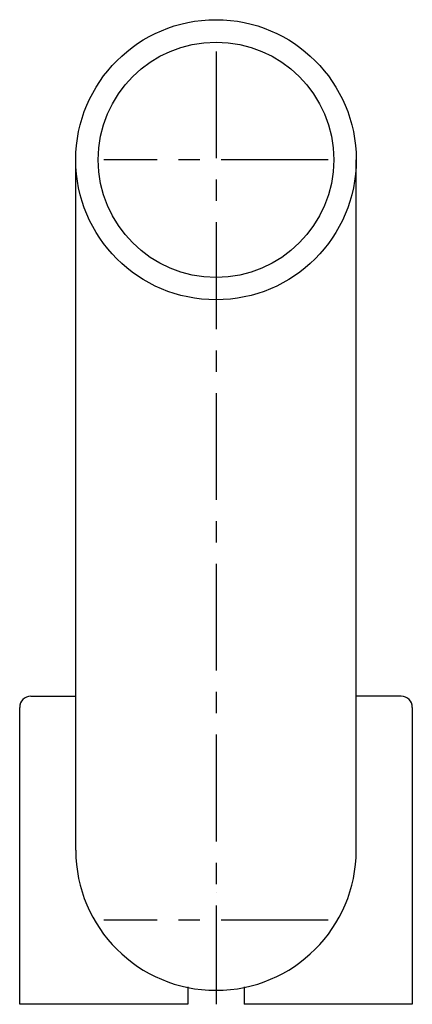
# Model space of a CAD drawing. Header units: millimetres. Extents: x -35 to 35, y -15 to 161.
import ezdxf

# ---------------------------------------------------------------- set-up
doc = ezdxf.new("R2010")
doc.units = ezdxf.units.MM
doc.header["$LTSCALE"] = 0.6
doc.linetypes.add('CENTER', pattern=[50.8, 31.75, -6.35, 6.35, -6.35])
doc.layers.get('0').update_dxf_attribs({"linetype": 'CONTINUOUS'})
doc.layers.add('CENTER', color=1, linetype='CENTER')

msp = doc.modelspace()

# ---------------------------------------------------------------- linework, layer by layer
for p, q in [((-25, 12.5), (-25, 135.73)), ((25, 12.5), (25, 135.73)), ((-33, 40), (-25, 40)), ((33, 40), (25, 40)), ((-35, -15), (-35, 38)), ((35, 38), (35, -15)), ((0, 5), (0, 5)), ((-5, -11.86), (-5, -15)), ((-5, -11.86), (-5, -15)), ((5, -11.86), (5, -15)), ((5, -11.86), (5, -15)), ((-5, -15), (-35, -15)), ((-5, -15), (-17.5, -15)), ((17.5, -15), (5, -15)), ((35, -15), (5, -15))]:
    msp.add_line(p, q)
for radius in [25, 21]:
    msp.add_circle((0, 135.73), radius)
for centre, radius, start, end in [((-33, 38), 2, 90, 180), ((33, 38), 2, 0, 90), ((0, 12.5), 25, 180, 0)]:
    msp.add_arc(centre, radius, start, end)
at = {"layer": 'CENTER'}
for p, q in [((0, 155.05), (0, -15)), ((20, 135.73), (-20, 135.73)), ((20, 0), (-20, 0))]:
    msp.add_line(p, q, dxfattribs=at)

doc.saveas('drawing.dxf')
